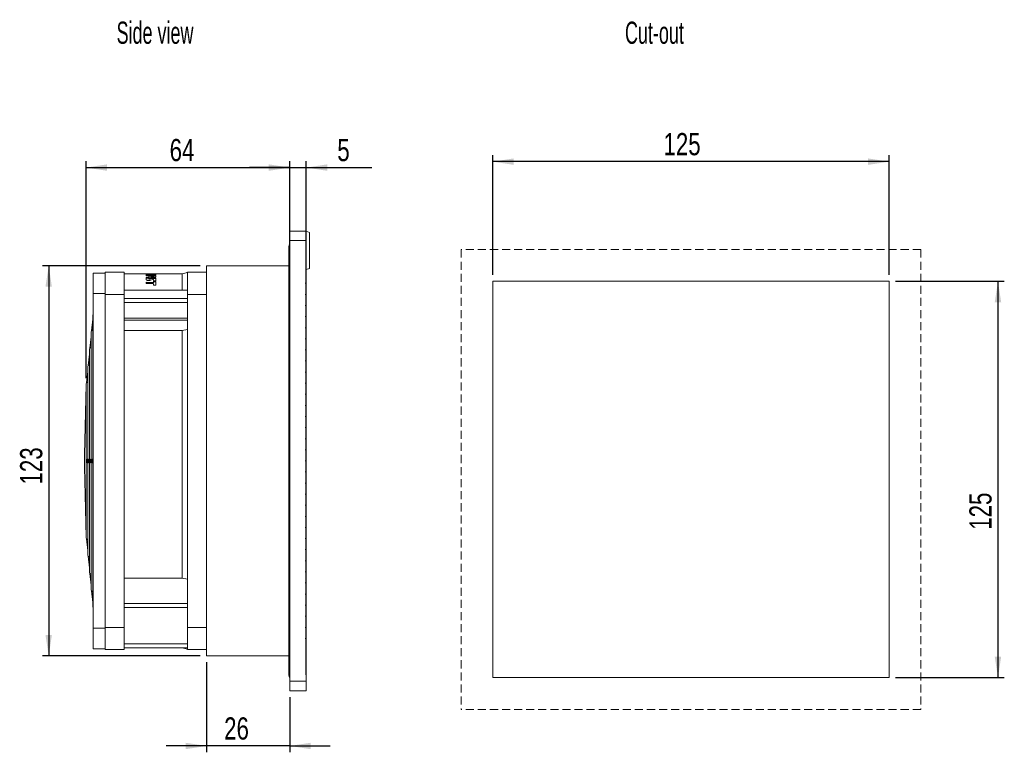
# Model space of a CAD drawing. Header units: millimetres. Extents: x 39 to 549, y 141 to 372.
# Tile 2 of 2: x 238 to 549, y 141 to 372. Entities that reach past the tile are written whole.
import ezdxf

# ---------------------------------------------------------------- set-up
doc = ezdxf.new("R2010")
doc.units = ezdxf.units.MM
doc.header["$LTSCALE"] = 2
doc.linetypes.add('HIDDEN', pattern=[1.905, 1.27, -0.635])
doc.layers.add('AA', color=7, linetype='Continuous')
doc.styles.add('SLDTEXTSTYLE0', font='TXT', dxfattribs={"width": 0.75})
doc.styles.add('SLDTEXTSTYLE1', font='TXT', dxfattribs={"width": 0.605})
doc.dimstyles.new('SLDDIMSTYLE0', dxfattribs={"dimtxt": 7, "dimasz": 6.604, "dimexe": 0, "dimexo": 0.0625, "dimgap": 1.75, "dimtad": 1, "dimrnd": 1e-09, "dimzin": 12, "dimdsep": 46, "dimtxsty": 'SLDTEXTSTYLE0', "dimsah": 1, "dimcen": 0.09, "dimadec": 0, "dimazin": 3, "dimtfac": 1, "dimtofl": 0, "dimtmove": 0, "dimatfit": 3, "dimfxl": 1, "dimfrac": 2, "dimtolj": 1, "dimtzin": 12, "dimarcsym": 0})
doc.dimstyles.new('SLDDIMSTYLE1', dxfattribs={"dimtxt": 7, "dimasz": 6.604, "dimexe": 0, "dimexo": 0.0625, "dimgap": 1.75, "dimtad": 1, "dimdec": 0, "dimrnd": 1e-09, "dimzin": 12, "dimdsep": 46, "dimtxsty": 'SLDTEXTSTYLE0', "dimsah": 1, "dimcen": 0.09, "dimadec": 0, "dimazin": 3, "dimtfac": 1, "dimtmove": 0, "dimatfit": 0, "dimfxl": 1, "dimfrac": 2, "dimtolj": 1, "dimtzin": 12, "dimarcsym": 0})
doc.dimstyles.new('SLDDIMSTYLE2', dxfattribs={"dimtxt": 7, "dimasz": 6.604, "dimexe": 0, "dimexo": 0.0625, "dimgap": 1.75, "dimtad": 1, "dimdec": 0, "dimrnd": 1e-09, "dimzin": 12, "dimdsep": 46, "dimtxsty": 'SLDTEXTSTYLE0', "dimsah": 1, "dimcen": 0.09, "dimadec": 0, "dimazin": 3, "dimtfac": 1, "dimtofl": 0, "dimtmove": 0, "dimatfit": 3, "dimfxl": 1, "dimfrac": 2, "dimtolj": 1, "dimtzin": 12, "dimarcsym": 0})

# ---------------------------------------------------------------- blocks, each defined once
blk = doc.blocks.new('*D1')
at = {"layer": 'AA', "color": 7}
for p, q in [((514.49, 289.81), (548.83, 289.81)), ((546.83, 289.81), (546.83, 164.81)), ((514.49, 164.81), (548.83, 164.81))]:
    blk.add_line(p, q, dxfattribs=at)
for points in [[(546.83, 289.81), (545.81, 283.2), (547.84, 283.2)], [(546.83, 164.81), (547.84, 171.41), (545.81, 171.41)]]:
    blk.add_solid(points, dxfattribs=at)
at = {"layer": 'AA', "color": 7, "insert": (537.8, 211.45, 0.1), "char_height": 7, "attachment_point": 1, "rotation": 90, "style": 'SLDTEXTSTYLE0'}
blk.add_mtext('125', dxfattribs=at)
blk = doc.blocks.new('*D2')
at = {"layer": 'AA', "color": 7}
for p, q in [((387.49, 291.81), (387.49, 329.55)), ((512.49, 291.81), (512.49, 329.55)), ((512.49, 327.55), (387.49, 327.55))]:
    blk.add_line(p, q, dxfattribs=at)
for points in [[(387.49, 327.55), (394.09, 326.53), (394.09, 328.56)], [(512.49, 327.55), (505.88, 328.56), (505.88, 326.53)]]:
    blk.add_solid(points, dxfattribs=at)
at = {"layer": 'AA', "color": 7, "insert": (441.33, 336.57, 0.1), "char_height": 7, "attachment_point": 1, "style": 'SLDTEXTSTYLE0'}
blk.add_mtext('125', dxfattribs=at)
blk = doc.blocks.new('*D5')
at = {"layer": 'AA', "color": 7}
for p, q in [((323.46, 165.67), (323.46, 327.67)), ((328.66, 165.67), (328.66, 327.67)), ((323.46, 325.67), (310.76, 325.67)), ((323.46, 325.67), (328.66, 325.67)), ((328.66, 325.67), (349.31, 325.67))]:
    blk.add_line(p, q, dxfattribs=at)
for points in [[(323.46, 325.67), (316.85, 326.69), (316.85, 324.66)], [(328.66, 325.67), (335.26, 324.66), (335.26, 326.69)]]:
    blk.add_solid(points, dxfattribs=at)
at = {"layer": 'AA', "color": 7, "insert": (338.45, 334.7, 0.1), "char_height": 7, "attachment_point": 1, "style": 'SLDTEXTSTYLE0'}
blk.add_mtext('5', dxfattribs=at)
blk = doc.blocks.new('*D6')
at = {"layer": 'AA', "color": 7}
for p, q in [((259.21, 259.21), (259.21, 327.67)), ((323.46, 307.67), (323.46, 327.67)), ((259.21, 325.67), (323.46, 325.67))]:
    blk.add_line(p, q, dxfattribs=at)
for points in [[(259.21, 325.67), (265.81, 324.66), (265.81, 326.69)], [(323.46, 325.67), (316.85, 326.69), (316.85, 324.66)]]:
    blk.add_solid(points, dxfattribs=at)
at = {"layer": 'AA', "color": 7, "insert": (285.56, 334.7, 0.1), "char_height": 7, "attachment_point": 1, "style": 'SLDTEXTSTYLE0'}
blk.add_mtext('64', dxfattribs=at)
blk = doc.blocks.new('*D7')
at = {"layer": 'AA', "color": 7}
for p, q in [((297.21, 169.67), (297.21, 141.26)), ((323.46, 158.67), (323.46, 141.26)), ((297.21, 143.26), (284.51, 143.26)), ((323.46, 143.26), (297.21, 143.26)), ((323.46, 143.26), (336.16, 143.26))]:
    blk.add_line(p, q, dxfattribs=at)
for points in [[(297.21, 143.26), (290.6, 144.27), (290.6, 142.24)], [(323.46, 143.26), (330.06, 142.24), (330.06, 144.27)]]:
    blk.add_solid(points, dxfattribs=at)
at = {"layer": 'AA', "color": 7, "insert": (302.76, 152.28, 0.1), "char_height": 7, "attachment_point": 1, "style": 'SLDTEXTSTYLE0'}
blk.add_mtext('26', dxfattribs=at)
blk = doc.blocks.new('*D8')
at = {"layer": 'AA', "color": 7}
for p, q in [((295.21, 294.67), (245.42, 294.67)), ((247.42, 294.67), (247.42, 171.67)), ((295.21, 171.67), (245.42, 171.67))]:
    blk.add_line(p, q, dxfattribs=at)
for points in [[(247.42, 294.67), (246.4, 288.07), (248.43, 288.07)], [(247.42, 171.67), (248.43, 178.28), (246.4, 178.28)]]:
    blk.add_solid(points, dxfattribs=at)
at = {"layer": 'AA', "color": 7, "insert": (238.39, 225.72, 0.1), "char_height": 7, "attachment_point": 1, "rotation": 90, "style": 'SLDTEXTSTYLE0'}
blk.add_mtext('123', dxfattribs=at)

msp = doc.modelspace()

# ---------------------------------------------------------------- linework, layer by layer
at = {"color": 7, "linetype": 'Continuous', "lineweight": 15}
for p, q in [((323.458, 305.672), (323.458, 302.672)), ((323.458, 305.672), (328.658, 305.672)), ((328.658, 305.672), (328.658, 302.672)), ((329.658, 305.247), (328.658, 305.601)), ((329.658, 305.247), (329.658, 293.847)), ((328.658, 302.672), (323.458, 302.672)), ((323.458, 302.672), (323.458, 163.672)), ((328.658, 302.672), (328.658, 289.92)), ((323.208, 300.672), (323.208, 297.672)), ((323.208, 297.672), (323.208, 168.672)), ((265.208, 292.422), (261.408, 292.422)), ((261.408, 292.422), (261.408, 285.922)), ((271.208, 292.672), (265.208, 292.672)), ((265.208, 292.422), (265.208, 285.922)), ((278.937, 292.172), (271.207, 292.172)), ((278.208, 292.144), (279.714, 292.15)), ((278.208, 292.11), (280.553, 292.095)), ((278.208, 292.021), (278.208, 292.11)), ((278.857, 292.015), (278.208, 292.021)), ((278.208, 291.962), (278.826, 291.956)), ((278.208, 291.817), (278.208, 291.962)), ((278.826, 291.755), (278.826, 291.956)), ((278.961, 292.172), (278.937, 292.172)), ((278.961, 292.155), (278.961, 292.172)), ((278.961, 291.966), (278.961, 292.006)), ((278.961, 291.765), (278.961, 291.966)), ((280.357, 292.129), (279.616, 292.133)), ((279.849, 292.172), (279.71, 292.172)), ((279.714, 292.169), (279.714, 292.172)), ((279.714, 291.955), (279.714, 291.996)), ((279.714, 291.754), (279.714, 291.955)), ((279.818, 292.168), (280.332, 292.167)), ((280.332, 291.938), (279.818, 291.944)), ((279.818, 291.743), (279.818, 291.944)), ((280.395, 292.172), (279.849, 292.172)), ((280.363, 292), (279.849, 292.005)), ((280.332, 291.737), (280.332, 291.938)), ((280.467, 292.169), (280.467, 292.172)), ((280.467, 292.152), (281.208, 292.155)), ((280.467, 291.949), (280.467, 291.991)), ((280.467, 291.748), (280.467, 291.949)), ((280.553, 291.894), (280.553, 292.095)), ((289.469, 292.172), (281.208, 292.172)), ((281.208, 292.154), (281.208, 292.153)), ((281.208, 292.052), (281.208, 291.866)), ((289.469, 286.986), (289.469, 292.172)), ((297.208, 292.672), (291.208, 292.672)), ((297.208, 171.672), (297.208, 294.672)), ((297.208, 294.672), (323.208, 294.672)), ((329.658, 293.847), (328.658, 293.493)), ((280.357, 291.785), (278.208, 291.817)), ((278.208, 291.729), (281.208, 291.679)), ((278.208, 291.524), (278.208, 291.729)), ((278.208, 291.528), (281.208, 291.478)), ((278.639, 291.516), (278.208, 291.524)), ((278.208, 290.996), (278.961, 290.976)), ((278.208, 290.283), (278.208, 290.996)), ((278.961, 290.772), (278.208, 290.792)), ((278.208, 289.564), (280.332, 289.477)), ((278.208, 289.078), (278.208, 289.564)), ((278.208, 289.355), (280.332, 289.267)), ((280.363, 288.982), (278.208, 289.078)), ((278.961, 291.905), (279.714, 291.9)), ((278.961, 291.247), (278.961, 291.459)), ((278.961, 290.976), (278.961, 290.719)), ((278.961, 290.719), (278.961, 290.514)), ((279.169, 290.7), (279.918, 290.881)), ((279.169, 290.495), (279.169, 290.7)), ((279.918, 290.676), (279.169, 290.495)), ((280.259, 290.362), (279.518, 290.149)), ((280.357, 291.09), (279.616, 291.109)), ((279.714, 291.391), (279.714, 291.473)), ((279.714, 291.189), (279.714, 291.391)), ((279.818, 291.372), (280.332, 291.36)), ((279.818, 291.169), (279.818, 291.372)), ((280.332, 291.158), (279.818, 291.169)), ((280.363, 291.481), (279.849, 291.491)), ((279.918, 290.676), (279.918, 290.881)), ((280.332, 291.36), (280.332, 291.158)), ((280.332, 289.267), (280.332, 289.477)), ((280.467, 291.895), (280.553, 291.894)), ((280.467, 291.38), (280.467, 291.463)), ((280.467, 291.177), (280.467, 291.38)), ((280.467, 290.026), (280.467, 290.341)), ((281.208, 289.998), (280.467, 290.026)), ((280.467, 289.811), (281.208, 289.783)), ((280.467, 289.514), (280.467, 289.811)), ((280.467, 289.603), (281.208, 289.574)), ((280.467, 289.305), (280.467, 289.514)), ((280.467, 288.579), (280.467, 288.941)), ((280.624, 290.726), (280.624, 290.93)), ((281.208, 291.679), (281.208, 291.23)), ((281.208, 290.773), (281.208, 289.998)), ((281.208, 289.783), (281.208, 288.543)), ((261.408, 285.922), (265.208, 285.922)), ((261.408, 180.422), (261.408, 285.922)), ((265.208, 285.922), (265.208, 285.672)), ((291.208, 286.986), (271.208, 286.986)), ((281.208, 288.543), (280.467, 288.579)), ((328.658, 288.423), (328.658, 286.42)), ((271.208, 285.672), (265.208, 285.672)), ((265.208, 285.672), (265.208, 180.672)), ((271.208, 180.672), (271.208, 285.672)), ((291.208, 284.394), (271.208, 284.394)), ((271.208, 283.121), (291.208, 283.121)), ((291.208, 285.672), (291.208, 180.672)), ((297.208, 285.672), (291.208, 285.672)), ((328.658, 284.923), (328.658, 282.92)), ((328.658, 281.423), (328.658, 279.42)), ((261.32, 277.818), (260.967, 274.161)), ((261.32, 279.07), (261.32, 187.273)), ((291.208, 278.218), (271.208, 278.218)), ((271.208, 277.515), (291.208, 277.515)), ((328.658, 277.923), (328.658, 275.92)), ((260.792, 273.596), (260.792, 192.748)), ((289.469, 274.25), (271.208, 274.25)), ((289.469, 274.25), (291.208, 274.592)), ((289.469, 196.224), (289.469, 274.25)), ((328.658, 274.423), (328.658, 272.42)), ((260.792, 272.343), (260.439, 268.687)), ((328.658, 270.923), (328.658, 268.92)), ((260.264, 268.121), (260.264, 198.223)), ((328.658, 267.423), (328.658, 265.42)), ((260.264, 266.869), (259.911, 263.212)), ((259.736, 261.394), (259.383, 257.737)), ((259.736, 262.646), (259.736, 203.697)), ((328.658, 263.923), (328.658, 261.92)), ((328.658, 260.423), (328.658, 258.42)), ((259.209, 257.206), (258.708, 235.197)), ((328.658, 256.923), (328.658, 254.92)), ((328.658, 253.423), (328.658, 251.42)), ((328.658, 249.923), (328.658, 247.92)), ((328.658, 246.423), (328.658, 244.42)), ((328.658, 242.923), (328.658, 240.92)), ((328.658, 239.423), (328.658, 237.42)), ((258.708, 235.197), (258.708, 231.146)), ((328.658, 235.923), (328.658, 233.92)), ((258.708, 231.146), (259.209, 209.138)), ((328.658, 232.423), (328.658, 230.42)), ((328.658, 228.923), (328.658, 226.92)), ((328.658, 225.423), (328.658, 223.42)), ((328.658, 221.923), (328.658, 219.92)), ((328.658, 218.423), (328.658, 216.42)), ((328.658, 214.923), (328.658, 212.92)), ((328.658, 211.423), (328.658, 209.42)), ((259.383, 208.606), (259.736, 204.949)), ((328.658, 207.923), (328.658, 205.92)), ((259.911, 203.132), (260.264, 199.475)), ((328.658, 204.423), (328.658, 202.42)), ((328.658, 200.923), (328.658, 198.92)), ((260.439, 197.657), (260.792, 194)), ((289.469, 196.224), (271.208, 196.224)), ((291.208, 195.88), (289.469, 196.224)), ((328.658, 197.423), (328.658, 195.42)), ((328.658, 193.923), (328.658, 191.92)), ((260.967, 192.182), (261.32, 188.526)), ((328.658, 190.423), (328.658, 188.42)), ((271.208, 188.223), (291.208, 188.223)), ((271.208, 186.95), (291.208, 186.95)), ((328.658, 186.923), (328.658, 184.92)), ((328.658, 183.423), (328.658, 181.42)), ((265.208, 180.422), (261.408, 180.422)), ((261.408, 180.422), (261.408, 173.922)), ((271.208, 180.672), (265.208, 180.672)), ((265.208, 180.672), (265.208, 180.422)), ((265.208, 180.422), (265.208, 173.922)), ((297.208, 180.672), (291.208, 180.672)), ((328.658, 179.923), (328.658, 177.92)), ((261.408, 173.922), (265.208, 173.922)), ((291.208, 175.445), (271.208, 175.445)), ((271.208, 174.172), (291.208, 174.172)), ((328.658, 176.423), (328.658, 163.672)), ((265.208, 173.672), (271.208, 173.672)), ((291.208, 173.672), (297.208, 173.672)), ((297.208, 171.672), (323.208, 171.672)), ((323.208, 168.672), (323.208, 165.672)), ((323.458, 163.672), (323.458, 160.672)), ((323.458, 163.672), (328.658, 163.672)), ((328.658, 163.672), (328.658, 160.672)), ((323.458, 160.672), (328.658, 160.672))]:
    msp.add_line(p, q, dxfattribs=at)
at = {"color": 8, "linetype": 'Continuous', "lineweight": 15}
for p, q in [((323.458, 297.672), (323.208, 297.672)), ((259.209, 257.206), (259.209, 209.138)), ((323.458, 168.672), (323.208, 168.672))]:
    msp.add_line(p, q, dxfattribs=at)
at = {"color": 7, "linetype": 'Continuous', "lineweight": 15, "flags": 128}
for points in [[(323.458, 301.508), (323.299, 301.191), (323.208, 300.672)], [(323.458, 164.835), (323.299, 165.153), (323.208, 165.672)]]:
    msp.add_lwpolyline(points, dxfattribs=at)
at = {"color": 7, "linetype": 'Continuous', "lineweight": 15}
for centre, radius, start, end in [((288.208, 300.072), 8, 279.06872, 291.9494), ((329.958, 289.172), 1.5, 150.07357, 209.92643), ((329.958, 285.672), 1.5, 150.07357, 209.92643), ((329.958, 282.172), 1.5, 150.07357, 209.92643), ((262.32, 279.07), 1, 155.73109, 180), ((329.958, 278.672), 1.5, 150.07357, 209.92643), ((261.792, 273.596), 1, 145.53645, 180), ((329.958, 275.172), 1.5, 150.07357, 209.92643), ((329.958, 271.672), 1.5, 150.07357, 209.92643), ((261.264, 268.121), 1, 145.53645, 180), ((329.958, 268.172), 1.5, 150.07357, 209.92643), ((329.958, 264.672), 1.5, 150.07357, 209.92643), ((260.736, 262.646), 1, 145.53646, 180), ((329.958, 261.172), 1.5, 150.07357, 209.92643), ((329.958, 257.672), 1.5, 150.07357, 209.92643), ((260.208, 257.172), 1, 145.54086, 178.05888), ((329.958, 254.172), 1.5, 150.07357, 209.92643), ((329.958, 250.672), 1.5, 150.07357, 209.92643), ((329.958, 247.172), 1.5, 150.07357, 209.92643), ((329.958, 243.672), 1.5, 150.07357, 209.92643), ((329.958, 240.172), 1.5, 150.07357, 209.92643), ((329.958, 236.672), 1.5, 150.07357, 209.92643), ((329.958, 233.172), 1.5, 150.07357, 209.92643), ((329.958, 229.672), 1.5, 150.07357, 209.92643), ((329.958, 226.172), 1.5, 150.07357, 209.92643), ((329.958, 222.672), 1.5, 150.07357, 209.92643), ((329.958, 219.172), 1.5, 150.07357, 209.92643), ((329.958, 215.672), 1.5, 150.07357, 209.92643), ((329.958, 212.172), 1.5, 150.07357, 209.92643), ((260.208, 209.172), 1, 181.94112, 214.43676), ((329.958, 208.672), 1.5, 150.07357, 209.92643), ((329.958, 205.172), 1.5, 150.07357, 209.92643), ((260.736, 203.697), 1, 180, 214.44125), ((329.958, 201.672), 1.5, 150.07357, 209.92643), ((329.958, 198.172), 1.5, 150.07357, 209.92643), ((261.264, 198.223), 1, 180, 214.44124), ((261.792, 192.748), 1, 180, 214.44124), ((329.958, 194.672), 1.5, 150.07357, 209.92643), ((329.958, 191.172), 1.5, 150.07357, 209.92643), ((262.32, 187.273), 1, 180, 204.26891), ((329.958, 187.672), 1.5, 150.07357, 209.92643), ((329.958, 184.172), 1.5, 150.07357, 209.92643), ((329.958, 180.672), 1.5, 150.07357, 209.92643), ((329.958, 177.172), 1.5, 150.07357, 209.92643), ((288.208, 166.272), 8, 68.19997, 80.93128)]:
    msp.add_arc(centre, radius, start, end, dxfattribs=at)
for points, knots in [([(265.208, 292.672), (265.208, 292.646), (265.208, 292.594), (265.208, 292.177), (265.208, 291.53), (265.208, 290.653), (265.208, 289.586), (265.208, 288.368), (265.208, 287.046), (265.208, 286.13), (265.208, 285.672)], [0, 0, 0, 0, 0.1250003, 0.25, 0.3750001, 0.5, 0.6249999, 0.75, 0.8749997, 1, 1, 1, 1]), ([(271.208, 285.672), (271.208, 286.13), (271.208, 287.046), (271.208, 288.368), (271.208, 289.586), (271.208, 290.653), (271.208, 291.53), (271.208, 292.177), (271.208, 292.594), (271.208, 292.646), (271.208, 292.672)], [0, 0, 0, 0, 0.1250003, 0.25, 0.3750001, 0.5, 0.6249999, 0.75, 0.8749997, 1, 1, 1, 1]), ([(278.826, 291.956), (278.835, 291.956), (278.852, 291.955), (278.877, 291.956), (278.9, 291.957), (278.921, 291.958), (278.939, 291.96), (278.952, 291.961), (278.96, 291.963), (278.961, 291.965), (278.961, 291.966)], [0, 0, 0, 0, 0.1284151, 0.2505531, 0.37243, 0.5000334, 0.6278196, 0.7497462, 0.8718155, 1, 1, 1, 1]), ([(278.961, 292.006), (278.96, 292.007), (278.957, 292.01), (278.933, 292.012), (278.9, 292.014), (278.871, 292.015), (278.857, 292.015)], [0, 0, 0, 0, 0.2501133, 0.4997084, 0.7492671, 1, 1, 1, 1]), ([(279.616, 292.133), (279.527, 292.134), (279.351, 292.135), (279.137, 292.141), (278.99, 292.149), (278.971, 292.153), (278.961, 292.155)], [0, 0, 0, 0, 0.2503432, 0.499915, 0.7495694, 1, 1, 1, 1]), ([(279.818, 292.168), (279.804, 292.168), (279.776, 292.168), (279.742, 292.169), (279.719, 292.169), (279.716, 292.169), (279.714, 292.169)], [0, 0, 0, 0, 0.2500103, 0.4999975, 0.7500018, 1, 1, 1, 1]), ([(279.714, 291.996), (279.715, 291.997), (279.716, 291.999), (279.728, 292.001), (279.744, 292.002), (279.769, 292.004), (279.806, 292.005), (279.835, 292.005), (279.849, 292.005)], [0, 0, 0, 0, 0.1522792, 0.2968299, 0.4336424, 0.5627178, 0.796565, 1, 1, 1, 1]), ([(279.818, 291.944), (279.807, 291.944), (279.783, 291.945), (279.749, 291.947), (279.727, 291.95), (279.716, 291.952), (279.715, 291.954), (279.714, 291.955)], [0, 0, 0, 0, 0.1935157, 0.42442, 0.6926865, 0.8416166, 1, 1, 1, 1]), ([(280.467, 292.169), (280.467, 292.168), (280.466, 292.168), (280.457, 292.168), (280.444, 292.168), (280.427, 292.168), (280.406, 292.168), (280.383, 292.167), (280.357, 292.167), (280.34, 292.167), (280.332, 292.167)], [0, 0, 0, 0, 0.1250009, 0.250004, 0.375005, 0.4999982, 0.6249965, 0.7500023, 0.875012, 1, 1, 1, 1]), ([(280.467, 291.949), (280.466, 291.948), (280.465, 291.946), (280.453, 291.944), (280.436, 291.942), (280.411, 291.94), (280.375, 291.938), (280.345, 291.938), (280.332, 291.938)], [0, 0, 0, 0, 0.1555692, 0.3024615, 0.4406729, 0.5702079, 0.8021707, 1, 1, 1, 1]), ([(281.208, 292.153), (281.205, 292.152), (281.199, 292.149), (281.146, 292.144), (281.065, 292.14), (280.955, 292.136), (280.824, 292.132), (280.676, 292.13), (280.517, 292.129), (280.41, 292.129), (280.357, 292.129)], [0, 0, 0, 0, 0.1251164, 0.2502171, 0.375128, 0.5000683, 0.62498, 0.7499504, 0.8748515, 1, 1, 1, 1]), ([(280.363, 292.172), (280.377, 292.172), (280.405, 292.172), (280.439, 292.172), (280.463, 292.172), (280.466, 292.172), (280.467, 292.172)], [0, 0, 0, 0, 0.2500105, 0.4999978, 0.7500021, 1, 1, 1, 1]), ([(280.363, 292), (280.374, 292), (280.399, 292), (280.433, 291.998), (280.455, 291.995), (280.465, 291.993), (280.467, 291.992), (280.467, 291.991)], [0, 0, 0, 0, 0.200109, 0.433242, 0.6993137, 0.8454894, 1, 1, 1, 1]), ([(280.553, 292.095), (280.642, 292.094), (280.819, 292.091), (281.033, 292.082), (281.179, 292.069), (281.199, 292.057), (281.208, 292.052)], [0, 0, 0, 0, 0.250342, 0.4999057, 0.7495516, 1, 1, 1, 1]), ([(291.208, 292.672), (291.208, 292.646), (291.208, 292.594), (291.208, 292.177), (291.208, 291.53), (291.208, 290.653), (291.208, 289.586), (291.208, 288.368), (291.208, 287.046), (291.208, 286.13), (291.208, 285.672)], [0, 0, 0, 0, 0.1250003, 0.25, 0.3750001, 0.5, 0.6249999, 0.75, 0.8749997, 1, 1, 1, 1]), ([(279.518, 290.149), (279.463, 290.135), (279.352, 290.107), (279.135, 290.084), (278.904, 290.08), (278.678, 290.094), (278.48, 290.125), (278.327, 290.17), (278.228, 290.225), (278.215, 290.263), (278.208, 290.283)], [0, 0, 0, 0, 0.1251914, 0.2497458, 0.3747674, 0.4996211, 0.6246389, 0.7496909, 0.8744317, 1, 1, 1, 1]), ([(278.961, 291.459), (278.956, 291.466), (278.947, 291.48), (278.875, 291.498), (278.77, 291.511), (278.683, 291.514), (278.639, 291.516)], [0, 0, 0, 0, 0.2503419, 0.4999809, 0.7497155, 1, 1, 1, 1]), ([(279.616, 291.109), (279.527, 291.113), (279.349, 291.121), (279.135, 291.155), (278.99, 291.199), (278.971, 291.231), (278.961, 291.247)], [0, 0, 0, 0, 0.2503033, 0.4998281, 0.7494151, 1, 1, 1, 1]), ([(278.961, 290.719), (278.962, 290.716), (278.964, 290.711), (278.98, 290.703), (279.004, 290.697), (279.036, 290.693), (279.072, 290.691), (279.108, 290.692), (279.143, 290.695), (279.16, 290.698), (279.169, 290.7)], [0, 0, 0, 0, 0.1251735, 0.2500061, 0.3751674, 0.4998065, 0.6241057, 0.749657, 0.8736917, 1, 1, 1, 1]), ([(279.169, 290.495), (279.16, 290.493), (279.143, 290.49), (279.108, 290.487), (279.072, 290.486), (279.036, 290.488), (279.004, 290.492), (278.98, 290.498), (278.964, 290.505), (278.962, 290.511), (278.961, 290.514)], [0, 0, 0, 0, 0.1245638, 0.2498686, 0.3737751, 0.4998091, 0.6241399, 0.7497411, 0.8745544, 1, 1, 1, 1]), ([(279.714, 291.473), (279.715, 291.475), (279.716, 291.478), (279.728, 291.482), (279.744, 291.485), (279.764, 291.488), (279.786, 291.49), (279.814, 291.491), (279.835, 291.491), (279.849, 291.491)], [0, 0, 0, 0, 0.153608, 0.2990034, 0.4361932, 0.5652256, 0.6861567, 0.7989957, 1, 1, 1, 1]), ([(279.818, 291.372), (279.807, 291.372), (279.783, 291.373), (279.749, 291.377), (279.727, 291.382), (279.716, 291.387), (279.715, 291.39), (279.714, 291.391)], [0, 0, 0, 0, 0.1941965, 0.4251971, 0.6931941, 0.8418901, 1, 1, 1, 1]), ([(279.818, 291.169), (279.804, 291.17), (279.775, 291.171), (279.742, 291.175), (279.718, 291.182), (279.715, 291.186), (279.714, 291.189)], [0, 0, 0, 0, 0.250088, 0.4995343, 0.749382, 1, 1, 1, 1]), ([(279.918, 290.881), (279.965, 290.89), (280.058, 290.909), (280.237, 290.927), (280.43, 290.935), (280.559, 290.932), (280.624, 290.93)], [0, 0, 0, 0, 0.2507591, 0.5002788, 0.7500859, 1, 1, 1, 1]), ([(280.624, 290.726), (280.559, 290.728), (280.43, 290.731), (280.237, 290.722), (280.058, 290.705), (279.965, 290.686), (279.918, 290.676)], [0, 0, 0, 0, 0.2498162, 0.4996646, 0.7491325, 1, 1, 1, 1]), ([(280.467, 290.341), (280.466, 290.344), (280.464, 290.35), (280.448, 290.358), (280.424, 290.365), (280.392, 290.37), (280.357, 290.372), (280.32, 290.371), (280.286, 290.368), (280.268, 290.364), (280.259, 290.362)], [0, 0, 0, 0, 0.1252377, 0.2499917, 0.3752747, 0.4997782, 0.6241131, 0.7496268, 0.8735819, 1, 1, 1, 1]), ([(280.467, 291.38), (280.466, 291.379), (280.465, 291.375), (280.453, 291.371), (280.437, 291.367), (280.411, 291.364), (280.375, 291.361), (280.346, 291.361), (280.332, 291.36)], [0, 0, 0, 0, 0.15560446, 0.30245168, 0.44057745, 0.57000094, 0.80181385, 1, 1, 1, 1]), ([(280.467, 291.177), (280.467, 291.176), (280.466, 291.173), (280.458, 291.169), (280.445, 291.166), (280.427, 291.162), (280.406, 291.16), (280.383, 291.158), (280.358, 291.157), (280.341, 291.158), (280.332, 291.158)], [0, 0, 0, 0, 0.12832842, 0.25054132, 0.37249649, 0.50005339, 0.62783617, 0.74966158, 0.87167679, 1, 1, 1, 1]), ([(280.332, 289.477), (280.341, 289.477), (280.358, 289.476), (280.384, 289.478), (280.407, 289.481), (280.428, 289.486), (280.445, 289.492), (280.458, 289.499), (280.466, 289.506), (280.467, 289.511), (280.467, 289.514)], [0, 0, 0, 0, 0.1276093, 0.2490695, 0.3709746, 0.4998837, 0.6262245, 0.7479966, 0.8707725, 1, 1, 1, 1]), ([(280.332, 289.267), (280.34, 289.267), (280.357, 289.267), (280.382, 289.269), (280.407, 289.272), (280.433, 289.277), (280.452, 289.286), (280.465, 289.295), (280.466, 289.301), (280.467, 289.305)], [0, 0, 0, 0, 0.1199523, 0.2430516, 0.3697924, 0.5006283, 0.7079283, 0.8434653, 1, 1, 1, 1]), ([(281.208, 291.866), (281.205, 291.861), (281.199, 291.85), (281.146, 291.834), (281.065, 291.819), (280.956, 291.805), (280.825, 291.795), (280.676, 291.788), (280.518, 291.784), (280.41, 291.785), (280.357, 291.785)], [0, 0, 0, 0, 0.12513, 0.2502116, 0.3751852, 0.5000537, 0.6250158, 0.7499006, 0.8748383, 1, 1, 1, 1]), ([(281.208, 291.23), (281.205, 291.22), (281.199, 291.201), (281.147, 291.173), (281.067, 291.147), (280.958, 291.124), (280.827, 291.106), (280.678, 291.094), (280.518, 291.087), (280.411, 291.089), (280.357, 291.09)], [0, 0, 0, 0, 0.12517041, 0.25019916, 0.37530551, 0.500026, 0.62510106, 0.74980413, 0.87482872, 1, 1, 1, 1]), ([(280.363, 291.481), (280.374, 291.481), (280.399, 291.48), (280.432, 291.476), (280.455, 291.471), (280.465, 291.467), (280.467, 291.464), (280.467, 291.463)], [0, 0, 0, 0, 0.1977123, 0.4299017, 0.6967319, 0.8439552, 1, 1, 1, 1]), ([(280.467, 288.941), (280.466, 288.946), (280.463, 288.956), (280.44, 288.968), (280.407, 288.978), (280.378, 288.981), (280.363, 288.982)], [0, 0, 0, 0, 0.2518506, 0.500488, 0.7515799, 1, 1, 1, 1]), ([(280.624, 290.93), (280.705, 290.925), (280.868, 290.913), (281.057, 290.876), (281.184, 290.828), (281.2, 290.791), (281.208, 290.773)], [0, 0, 0, 0, 0.2500518, 0.5000298, 0.7498538, 1, 1, 1, 1]), ([(281.208, 290.568), (281.2, 290.586), (281.184, 290.623), (281.057, 290.671), (280.868, 290.709), (280.705, 290.72), (280.624, 290.726)], [0, 0, 0, 0, 0.2501571, 0.4997981, 0.7497623, 1, 1, 1, 1]), ([(260.967, 274.161), (260.971, 274.167), (260.981, 274.182), (261.079, 274.3), (261.192, 274.415), (261.308, 274.462), (261.32, 274.467)], [0, 0, 0, 0, 0.2006169, 0.4918937, 0.94762, 1, 1, 1, 1]), ([(260.439, 268.687), (260.443, 268.693), (260.453, 268.708), (260.551, 268.825), (260.664, 268.94), (260.78, 268.987), (260.792, 268.991)], [0, 0, 0, 0, 0.20097888, 0.4928152, 0.94816999, 1, 1, 1, 1]), ([(259.911, 263.212), (259.915, 263.218), (259.925, 263.233), (260.023, 263.35), (260.136, 263.465), (260.252, 263.511), (260.264, 263.516)], [0, 0, 0, 0, 0.20147642, 0.49407412, 0.94892583, 1, 1, 1, 1]), ([(259.383, 257.737), (259.387, 257.743), (259.397, 257.758), (259.496, 257.876), (259.609, 257.99), (259.725, 258.035), (259.736, 258.04)], [0, 0, 0, 0, 0.2021719, 0.4958414, 0.949967, 1, 1, 1, 1]), ([(259.736, 233.841), (259.664, 233.778), (259.524, 233.654), (259.422, 233.441), (259.386, 233.271), (259.384, 233.192), (259.383, 233.172)], [0, 0, 0, 0, 0.36968592, 0.72202265, 0.9267828, 1, 1, 1, 1]), ([(259.383, 233.172), (259.387, 233.115), (259.397, 232.974), (259.496, 232.748), (259.609, 232.577), (259.725, 232.507), (259.736, 232.5)], [0, 0, 0, 0, 0.2021719, 0.4958414, 0.949967, 1, 1, 1, 1]), ([(260.264, 233.848), (260.183, 233.772), (260.044, 233.642), (259.945, 233.421), (259.913, 233.264), (259.912, 233.189), (259.911, 233.172)], [0, 0, 0, 0, 0.4249254, 0.7376803, 0.9376446, 1, 1, 1, 1]), ([(259.911, 233.172), (259.915, 233.115), (259.925, 232.975), (260.023, 232.749), (260.136, 232.578), (260.252, 232.508), (260.264, 232.501)], [0, 0, 0, 0, 0.2014764, 0.4940741, 0.9489258, 1, 1, 1, 1]), ([(260.792, 233.847), (260.711, 233.772), (260.572, 233.642), (260.473, 233.422), (260.441, 233.264), (260.44, 233.19), (260.439, 233.172)], [0, 0, 0, 0, 0.4246758, 0.7371214, 0.9367856, 1, 1, 1, 1]), ([(260.439, 233.172), (260.443, 233.115), (260.453, 232.975), (260.551, 232.75), (260.664, 232.578), (260.78, 232.508), (260.792, 232.501)], [0, 0, 0, 0, 0.2009789, 0.4928152, 0.94817, 1, 1, 1, 1]), ([(261.32, 233.847), (261.239, 233.772), (261.1, 233.642), (261.001, 233.422), (260.969, 233.265), (260.968, 233.19), (260.967, 233.172)], [0, 0, 0, 0, 0.4244927, 0.7367059, 0.9361551, 1, 1, 1, 1]), ([(260.967, 233.172), (260.971, 233.115), (260.981, 232.976), (261.079, 232.75), (261.192, 232.579), (261.308, 232.508), (261.32, 232.501)], [0, 0, 0, 0, 0.2006169, 0.4918937, 0.94762, 1, 1, 1, 1]), ([(259.736, 208.305), (259.664, 208.347), (259.524, 208.43), (259.422, 208.552), (259.386, 208.603), (259.384, 208.606), (259.383, 208.606)], [0, 0, 0, 0, 0.3696936, 0.7220375, 0.9268019, 1, 1, 1, 1]), ([(260.264, 202.824), (260.183, 202.875), (260.044, 202.964), (259.945, 203.085), (259.913, 203.129), (259.912, 203.131), (259.911, 203.132)], [0, 0, 0, 0, 0.42493144, 0.73769084, 0.93765797, 1, 1, 1, 1]), ([(260.792, 197.349), (260.711, 197.4), (260.572, 197.489), (260.473, 197.61), (260.441, 197.654), (260.44, 197.656), (260.439, 197.657)], [0, 0, 0, 0, 0.42468129, 0.73713099, 0.93679775, 1, 1, 1, 1]), ([(261.32, 191.873), (261.239, 191.924), (261.1, 192.013), (261.001, 192.135), (260.969, 192.179), (260.968, 192.182), (260.967, 192.182)], [0, 0, 0, 0, 0.4244927, 0.73670593, 0.93615506, 1, 1, 1, 1]), ([(265.208, 180.672), (265.208, 180.214), (265.208, 179.297), (265.208, 177.976), (265.208, 176.758), (265.208, 175.69), (265.208, 174.813), (265.208, 174.166), (265.208, 173.75), (265.208, 173.698), (265.208, 173.672)], [0, 0, 0, 0, 0.1250003, 0.25, 0.3750001, 0.5, 0.6249999, 0.75, 0.8749997, 1, 1, 1, 1]), ([(271.208, 173.672), (271.208, 173.698), (271.208, 173.75), (271.208, 174.166), (271.208, 174.813), (271.208, 175.69), (271.208, 176.758), (271.208, 177.976), (271.208, 179.297), (271.208, 180.214), (271.208, 180.672)], [0, 0, 0, 0, 0.1250003, 0.25, 0.3750001, 0.5, 0.6249999, 0.75, 0.8749997, 1, 1, 1, 1]), ([(291.208, 180.672), (291.208, 180.214), (291.208, 179.297), (291.208, 177.976), (291.208, 176.758), (291.208, 175.69), (291.208, 174.813), (291.208, 174.166), (291.208, 173.75), (291.208, 173.698), (291.208, 173.672)], [0, 0, 0, 0, 0.1250003, 0.25, 0.3750001, 0.5, 0.6249999, 0.75, 0.8749997, 1, 1, 1, 1])]:
    msp.add_open_spline(points, degree=3, knots=knots, dxfattribs=at)
at = {"layer": 'AA', "color": 7, "linetype": 'HIDDEN', "lineweight": 0}
for p, q in [((522.486, 299.805), (377.486, 299.805)), ((377.486, 299.805), (377.486, 154.805)), ((522.486, 299.805), (522.486, 154.805)), ((522.486, 154.805), (377.486, 154.805))]:
    msp.add_line(p, q, dxfattribs=at)
at = {"layer": 'AA', "color": 7, "lineweight": 0}
for p, q in [((512.486, 289.805), (387.486, 289.805)), ((387.486, 289.805), (387.486, 164.805)), ((512.486, 289.805), (512.486, 164.805)), ((512.486, 164.805), (387.486, 164.805))]:
    msp.add_line(p, q, dxfattribs=at)

# ---------------------------------------------------------------- texts
at = {"layer": 'AA', "color": 7, "char_height": 7, "attachment_point": 1, "style": 'SLDTEXTSTYLE1'}
for s, insert in [('Side view', (268.84, 371.716)), ('Cut-out', (429.19, 371.716))]:
    msp.add_mtext(s, dxfattribs=dict(at, insert=insert))

# ---------------------------------------------------------------- dimensions: what is measured, and where the dimension line sits
at = {"layer": 'AA', "color": 7}
for base, p1, p2, dimstyle, picture, middle in [((387.486, 327.546), (512.486, 289.805), (387.486, 289.805), 'SLDDIMSTYLE0', '*D2', (451.93, 327.546)), ((323.458, 325.672), (259.209, 257.206), (323.458, 305.672), 'SLDDIMSTYLE2', '*D6', (293.576, 325.672)), ((328.658, 325.672), (323.458, 163.672), (328.658, 163.672), 'SLDDIMSTYLE1', '*D5', (343.883, 325.672)), ((297.208, 143.256), (323.458, 160.672), (297.208, 171.672), 'SLDDIMSTYLE1', '*D7', (310.778, 143.256))]:
    dim = msp.add_linear_dim(base=base, p1=p1, p2=p2, dimstyle=dimstyle, dxfattribs=at)
    dim.commit()
    dim.dimension.update_dxf_attribs({"geometry": picture, "text_midpoint": middle, "dimtype": 160})
for base, p1, p2, picture, middle in [((247.418, 171.672), (297.208, 294.672), (297.208, 171.672), '*D8', (247.418, 236.323)), ((546.826, 164.805), (512.486, 289.805), (512.486, 164.805), '*D1', (546.826, 222.05))]:
    dim = msp.add_linear_dim(base=base, p1=p1, p2=p2, angle=90, dimstyle='SLDDIMSTYLE0', dxfattribs=at)
    dim.commit()
    dim.dimension.update_dxf_attribs({"geometry": picture, "text_midpoint": middle, "dimtype": 160})

doc.saveas('drawing.dxf')
